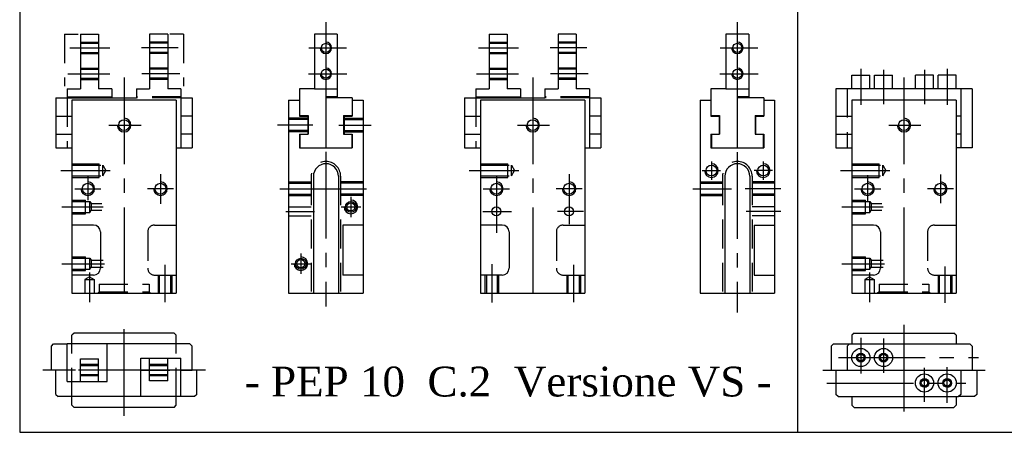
# Model space of a CAD drawing. Header units: millimetres. Extents: x 931 to 1274, y 19 to 250.
# Tile 1 of 3: x 931 to 1148, y 19 to 110. Entities that reach past the tile are written whole.
import ezdxf

# ---------------------------------------------------------------- set-up
doc = ezdxf.new("R2010")
doc.units = ezdxf.units.MM
doc.linetypes.add('CENTER2', pattern=[28.575, 19.05, -3.175, 3.175, -3.175])
doc.linetypes.add('DASHED2', pattern=[9.525, 6.35, -3.175])
doc.layers.add('1', color=2, linetype='DASHED2')
doc.layers.add('2', color=1, linetype='CENTER2')
doc.styles.get("Standard").update_dxf_attribs({"font": 'isocp.shx', "bigfont": 'chineset.shx'})

msp = doc.modelspace()

# ---------------------------------------------------------------- linework, layer by layer
at = {"color": 7}
for p, q in [((931.15, 171.47), (931.15, 19.39)), ((1102.36, 171.47), (1102.36, 19.39)), ((1102.36, 171.47), (1102.36, 19.39)), ((944.52, 107), (944.52, 95)), ((944.52, 107), (948.52, 107)), ((948.52, 107), (948.52, 95)), ((963.72, 107), (959.72, 107)), ((959.72, 107), (959.72, 95)), ((963.72, 107), (963.72, 95)), ((996.03, 107), (996.03, 95)), ((1001.03, 107), (996.03, 107)), ((1001.03, 107), (1001.03, 93.2)), ((1034.45, 107), (1034.45, 95)), ((1034.45, 107), (1038.45, 107)), ((1038.45, 107), (1038.45, 95)), ((1049.65, 107), (1049.65, 95)), ((1053.65, 107), (1049.65, 107)), ((1053.65, 107), (1053.65, 95)), ((1086.58, 107), (1086.58, 95)), ((1091.58, 107), (1086.58, 107)), ((1091.58, 107), (1091.58, 93.2)), ((1114.26, 95), (1114.26, 98)), ((1114.26, 98), (1118.26, 98)), ((1118.26, 95), (1118.26, 98)), ((1119.26, 95), (1119.26, 98)), ((1119.26, 98), (1123.26, 98)), ((1123.26, 95), (1123.26, 98)), ((1132.26, 98), (1128.26, 98)), ((1128.26, 95), (1128.26, 98)), ((1132.26, 95), (1132.26, 98)), ((1133.26, 95), (1133.26, 98)), ((1137.26, 98), (1133.26, 98)), ((1137.26, 95), (1137.26, 98)), ((941.62, 95), (944.52, 95)), ((941.62, 95), (941.62, 93)), ((941.62, 93.2), (951.42, 93.2)), ((951.42, 95), (948.52, 95)), ((951.42, 95), (951.42, 93)), ((956.82, 95), (959.72, 95)), ((956.82, 95), (956.82, 93)), ((966.62, 95), (963.72, 95)), ((966.62, 95), (966.62, 93.2)), ((966.62, 93.2), (966.62, 82)), ((996.03, 95), (992.73, 95)), ((992.73, 95), (992.73, 89)), ((996.03, 95), (1001.03, 95)), ((996.03, 95), (996.03, 95)), ((998.53, 93.2), (998.53, 82)), ((1001.03, 93.2), (998.53, 93.2)), ((1031.55, 95), (1034.45, 95)), ((1031.55, 95), (1031.55, 93)), ((1031.55, 93.2), (1041.35, 93.2)), ((1041.35, 95), (1038.45, 95)), ((1041.35, 95), (1041.35, 93)), ((1046.75, 95), (1049.65, 95)), ((1046.75, 95), (1046.75, 93)), ((1056.55, 95), (1053.65, 95)), ((1056.55, 95), (1056.55, 93.2)), ((1056.55, 93.2), (1056.55, 82)), ((1086.58, 95), (1083.28, 95)), ((1083.28, 95), (1083.28, 89)), ((1083.28, 95), (1083.28, 89)), ((1086.58, 95), (1091.58, 95)), ((1086.58, 95), (1086.58, 95)), ((1089.08, 93.2), (1089.08, 82)), ((1091.58, 93.2), (1089.08, 93.2)), ((1140.76, 95), (1110.76, 95)), ((1110.76, 95), (1110.76, 82)), ((1138.26, 95), (1138.26, 82)), ((1140.76, 95), (1140.76, 82)), ((939.12, 93), (956.82, 93)), ((939.12, 93), (939.12, 82)), ((942.62, 92.5), (942.62, 50)), ((965.62, 92.5), (942.62, 92.5)), ((965.62, 92.5), (965.62, 50)), ((966.62, 93), (969.12, 93)), ((969.12, 93), (969.12, 82)), ((990.33, 92.5), (990.33, 50)), ((990.33, 92.5), (992.73, 92.5)), ((1004.33, 93), (998.53, 93)), ((1004.33, 93), (1004.33, 89)), ((1004.33, 92.5), (1006.73, 92.5)), ((1006.73, 92.5), (1006.73, 50)), ((1029.05, 93), (1046.75, 93)), ((1029.05, 93), (1029.05, 82)), ((1032.55, 92.5), (1032.55, 50)), ((1055.55, 92.5), (1032.55, 92.5)), ((1055.55, 92.5), (1055.55, 50)), ((1056.55, 93), (1059.05, 93)), ((1059.05, 93), (1059.05, 82)), ((1080.88, 92.5), (1080.88, 50)), ((1080.88, 92.5), (1083.28, 92.5)), ((1094.88, 93), (1089.08, 93)), ((1094.88, 93), (1094.88, 89)), ((1094.88, 92.5), (1097.28, 92.5)), ((1097.28, 92.5), (1097.28, 50)), ((1114.26, 92.5), (1114.26, 50)), ((1137.26, 92.5), (1114.26, 92.5)), ((1137.26, 92.5), (1137.26, 50)), ((939.12, 89), (942.62, 89)), ((969.12, 89), (966.62, 89)), ((992.73, 89.1), (994.63, 89.1)), ((992.73, 89), (994.53, 89)), ((994.53, 89), (994.53, 85)), ((994.63, 89.1), (994.63, 85)), ((1002.43, 89.1), (1002.43, 85)), ((1002.43, 89.1), (1004.33, 89.1)), ((1002.53, 89), (1002.53, 85)), ((1002.53, 89), (1004.33, 89)), ((1029.05, 89), (1032.55, 89)), ((1059.05, 89), (1056.55, 89)), ((1083.28, 89.1), (1085.18, 89.1)), ((1083.28, 89), (1085.08, 89)), ((1085.08, 89), (1085.08, 85)), ((1085.18, 89.1), (1085.18, 85)), ((1092.98, 89.1), (1094.88, 89.1)), ((1092.98, 89.1), (1092.98, 85)), ((1093.08, 89), (1094.88, 89)), ((1093.08, 89), (1093.08, 85)), ((1110.76, 89), (1114.26, 89)), ((1138.26, 89), (1137.26, 89)), ((939.12, 85), (942.62, 85)), ((969.12, 85), (966.62, 85)), ((992.73, 85), (994.63, 85)), ((992.73, 85), (992.73, 82)), ((992.83, 85), (992.83, 82)), ((1002.43, 85), (1004.33, 85)), ((1004.23, 85), (1004.23, 82)), ((1004.33, 85), (1004.33, 82)), ((1029.05, 85), (1032.55, 85)), ((1059.05, 85), (1056.55, 85)), ((1083.28, 85), (1083.28, 82)), ((1083.28, 85), (1085.18, 85)), ((1083.38, 85), (1083.38, 82)), ((1092.98, 85), (1094.88, 85)), ((1094.78, 85), (1094.78, 82)), ((1094.88, 85), (1094.88, 82)), ((1110.76, 85), (1114.26, 85)), ((1138.26, 85), (1137.26, 85)), ((939.12, 82), (942.62, 82)), ((965.62, 82), (969.12, 82)), ((992.73, 82), (1004.33, 82)), ((1029.05, 82), (1032.55, 82)), ((1055.55, 82), (1059.05, 82)), ((1083.28, 82), (1094.88, 82)), ((1110.76, 82), (1114.26, 82)), ((1111.76, 82), (1111.76, 82)), ((1140.76, 82), (1137.26, 82)), ((995.78, 75.75), (995.78, 50)), ((1001.28, 75.75), (1001.28, 50)), ((1086.33, 75.75), (1086.33, 50)), ((1091.83, 75.75), (1091.83, 50)), ((947.42, 65), (942.62, 65)), ((948.92, 63.5), (948.92, 55.5)), ((1002.23, 65), (1002.23, 54)), ((1006.73, 65), (1002.23, 65)), ((1037.35, 65), (1032.55, 65)), ((1038.85, 63.5), (1038.85, 55.5)), ((1092.78, 65), (1097.28, 65)), ((1092.78, 65), (1092.78, 54)), ((1119.06, 65), (1114.26, 65)), ((1119.06, 65), (1114.26, 65)), ((1120.56, 63.5), (1120.56, 55.5)), ((1120.56, 63.5), (1120.56, 55.5)), ((947.42, 54), (942.62, 54)), ((1006.73, 54), (1002.23, 54)), ((1037.35, 54), (1032.55, 54)), ((1092.78, 54), (1097.28, 54)), ((1119.06, 54), (1114.26, 54)), ((1119.06, 54), (1114.26, 54)), ((942.62, 50), (965.62, 50)), ((942.62, 50), (965.62, 50)), ((990.33, 50), (1006.73, 50)), ((1032.55, 50), (1055.55, 50)), ((1032.55, 50), (1055.55, 50)), ((1080.88, 50), (1097.28, 50)), ((1114.26, 50), (1137.26, 50)), ((1114.26, 50), (1137.26, 50)), ((943.12, 41.24), (942.62, 40.74)), ((965.12, 41.24), (943.12, 41.24)), ((965.12, 41.24), (943.12, 41.24)), ((965.12, 41.24), (965.62, 40.74)), ((1114.76, 41.24), (1114.26, 40.74)), ((1114.76, 41.24), (1136.76, 41.24)), ((1114.76, 41.24), (1136.76, 41.24)), ((1137.26, 40.74), (1136.76, 41.24)), ((942.62, 38.84), (942.62, 40.74)), ((965.62, 38.84), (965.62, 40.74)), ((1114.26, 40.74), (1114.26, 38.84)), ((1137.26, 40.74), (1137.26, 38.84)), ((968.62, 38.84), (941.62, 38.84)), ((941.62, 35.54), (941.62, 38.84)), ((941.62, 30.54), (941.62, 38.84)), ((941.62, 38.64), (941.62, 38.84)), ((950.42, 30.54), (950.42, 38.84)), ((968.62, 38.84), (969.12, 38.34)), ((969.12, 33.04), (969.12, 38.34)), ((1113.26, 38.34), (1113.76, 38.84)), ((1113.26, 38.34), (1113.26, 33.04)), ((1113.76, 38.84), (1140.26, 38.84)), ((1140.26, 38.84), (1140.76, 38.34)), ((1140.76, 38.34), (1140.76, 33.04)), ((944.52, 35.54), (948.52, 35.54)), ((944.52, 30.54), (944.52, 35.54)), ((948.52, 30.54), (948.52, 35.54)), ((957.82, 35.74), (966.62, 35.74)), ((957.82, 27.24), (957.82, 35.74)), ((959.72, 30.74), (959.72, 35.74)), ((963.72, 30.74), (963.72, 35.74)), ((966.62, 33.24), (966.62, 35.74)), ((939.12, 27.74), (939.12, 33.04)), ((941.62, 33.04), (939.12, 33.04)), ((957.82, 33.04), (950.42, 33.04)), ((966.62, 27.44), (966.62, 33.24)), ((966.62, 33.04), (969.12, 33.04)), ((1110.76, 33.04), (1140.76, 33.04)), ((1110.76, 33.04), (1110.76, 27.74)), ((1138.26, 33.04), (1138.26, 27.74)), ((941.62, 30.54), (950.42, 30.54)), ((963.72, 30.74), (959.72, 30.74)), ((966.62, 27.24), (966.62, 30.54)), ((939.12, 27.74), (939.62, 27.24)), ((966.62, 27.24), (939.62, 27.24)), ((942.62, 25.34), (942.62, 27.24)), ((965.62, 25.34), (965.62, 27.24)), ((966.62, 27.24), (966.62, 27.44)), ((1111.26, 27.24), (1110.76, 27.74)), ((1111.26, 27.24), (1137.76, 27.24)), ((1114.26, 27.24), (1114.26, 25.34)), ((1137.26, 27.24), (1137.26, 25.34)), ((1138.26, 27.74), (1137.76, 27.24)), ((942.62, 25.34), (943.12, 24.84)), ((965.12, 24.84), (943.12, 24.84)), ((965.12, 24.84), (943.12, 24.84)), ((965.12, 24.84), (965.62, 25.34)), ((1114.76, 24.84), (1114.26, 25.34)), ((1114.76, 24.84), (1136.76, 24.84)), ((1114.76, 24.84), (1136.76, 24.84)), ((1136.76, 24.84), (1137.26, 25.34)), ((931.15, 19.39), (1116.2, 19.39)), ((1087.84, 19.39), (1273.57, 19.39))]:
    msp.add_line(p, q, dxfattribs=at)
at = {"color": 7, "linetype": 'DASHED2'}
for p, q in [((941.02, 107), (941.02, 95.6)), ((941.02, 107), (944.05, 107)), ((967.22, 107), (964.19, 107)), ((967.22, 107), (967.22, 95.6)), ((938.12, 38.34), (938.62, 38.84)), ((938.12, 33.04), (938.12, 38.34)), ((938.62, 38.84), (941.62, 38.84)), ((1109.76, 38.34), (1110.26, 38.84)), ((1109.76, 38.34), (1109.76, 33.04)), ((1110.26, 38.84), (1113.76, 38.84)), ((970.12, 27.74), (970.12, 33.04)), ((1141.76, 33.04), (1141.76, 27.74)), ((969.62, 27.24), (966.62, 27.24)), ((970.12, 27.74), (969.62, 27.24)), ((1141.26, 27.24), (1137.76, 27.24)), ((1141.76, 27.74), (1141.26, 27.24))]:
    msp.add_line(p, q, dxfattribs=at)
at = {"color": 7}
for centre, radius in [((998.53, 104), 1), ((1089.08, 104), 1), ((998.53, 98.3), 1), ((1089.08, 98.3), 1), ((954.12, 87), 1.19), ((1044.05, 87), 1.19), ((1125.76, 87), 1.19), ((1083.38, 77), 1.19), ((1094.78, 77), 1.19), ((946.12, 73), 1.19), ((962.12, 73), 1.19), ((1036.05, 73), 1.19), ((1052.05, 73), 1.19), ((1117.76, 73), 1.19), ((1133.76, 73), 1.19), ((1004.03, 69), 1.19), ((1004.03, 69), 0.9), ((1036.05, 68), 1), ((1052.05, 68), 1), ((993.03, 56.5), 1.19), ((993.03, 56.5), 0.9), ((1116.26, 35.84), 2), ((1121.26, 35.84), 2), ((1116.26, 35.84), 0.95), ((1116.26, 35.84), 0.7), ((1121.26, 35.84), 0.95), ((1121.26, 35.84), 0.7), ((1130.26, 30.24), 2), ((1130.26, 30.24), 0.95), ((1130.26, 30.24), 0.7), ((1135.26, 30.24), 2), ((1135.26, 30.24), 0.95), ((1135.26, 30.24), 0.7)]:
    msp.add_circle(centre, radius, dxfattribs=at)
for centre, radius, start, end in [((998.53, 104), 1.25, 180, 90), ((1089.08, 104), 1.25, 180, 90), ((998.53, 98.3), 1.25, 180, 90), ((1089.08, 98.3), 1.25, 180, 90), ((954.12, 87), 1.5, 180, 90), ((1044.05, 87), 1.5, 180, 90), ((1125.76, 87), 1.5, 180, 90), ((998.53, 75.75), 2.75, 0, 180), ((1083.38, 77), 1.5, 180, 90), ((1089.08, 75.75), 2.75, 0, 180), ((1094.78, 77), 1.5, 180, 90), ((946.12, 73), 1.5, 180, 90), ((962.12, 73), 1.5, 180, 90), ((1036.05, 73), 1.5, 180, 90), ((1052.05, 73), 1.5, 180, 90), ((1117.76, 73), 1.5, 180, 90), ((1133.76, 73), 1.5, 180, 90), ((1004.03, 69), 1.5, 180, 90), ((947.42, 63.5), 1.5, 0, 90), ((1037.35, 63.5), 1.5, 0, 90), ((1119.06, 63.5), 1.5, 0, 90), ((1119.06, 63.5), 1.5, 0, 90), ((993.03, 56.5), 1.5, 180, 90), ((947.42, 55.5), 1.5, 270, 0), ((1037.35, 55.5), 1.5, 270, 0), ((1119.06, 55.5), 1.5, 270, 0), ((1119.06, 55.5), 1.5, 270, 0), ((1116.26, 35.84), 0.9, 90, 0), ((1121.26, 35.84), 0.9, 90, 0), ((1130.26, 30.24), 0.9, 270, 180), ((1135.26, 30.24), 0.9, 270, 180)]:
    msp.add_arc(centre, radius, start, end, dxfattribs=at)
at = {"layer": '1', "color": 7}
for p, q in [((944.52, 105.25), (948.52, 105.25)), ((944.52, 105), (948.52, 105)), ((963.72, 105.25), (959.72, 105.25)), ((963.72, 105), (959.72, 105)), ((1034.45, 105.25), (1038.45, 105.25)), ((1034.45, 105), (1038.45, 105)), ((1053.65, 105.25), (1049.65, 105.25)), ((1053.65, 105), (1049.65, 105)), ((944.52, 103), (948.52, 103)), ((944.52, 102.75), (948.52, 102.75)), ((963.72, 103), (959.72, 103)), ((963.72, 102.75), (959.72, 102.75)), ((1034.45, 103), (1038.45, 103)), ((1034.45, 102.75), (1038.45, 102.75)), ((1053.65, 103), (1049.65, 103)), ((1053.65, 102.75), (1049.65, 102.75)), ((944.52, 99.55), (948.52, 99.55)), ((944.52, 99.3), (948.52, 99.3)), ((963.72, 99.55), (959.72, 99.55)), ((963.72, 99.3), (959.72, 99.3)), ((1034.45, 99.55), (1038.45, 99.55)), ((1034.45, 99.3), (1038.45, 99.3)), ((1053.65, 99.55), (1049.65, 99.55)), ((1053.65, 99.3), (1049.65, 99.3)), ((944.52, 97.3), (948.52, 97.3)), ((944.52, 97.05), (948.52, 97.05)), ((963.72, 97.3), (959.72, 97.3)), ((963.72, 97.05), (959.72, 97.05)), ((1034.45, 97.3), (1038.45, 97.3)), ((1034.45, 97.05), (1038.45, 97.05)), ((1053.65, 97.3), (1049.65, 97.3)), ((1053.65, 97.05), (1049.65, 97.05)), ((966.62, 93.2), (956.82, 93.2)), ((1056.55, 93.2), (1046.75, 93.2)), ((1113.26, 95), (1113.26, 82)), ((941.62, 93), (941.62, 82)), ((966.62, 93), (956.82, 93)), ((1031.55, 93), (1031.55, 82)), ((1056.55, 93), (1046.75, 93)), ((994.53, 88.5), (990.33, 88.5)), ((994.53, 88.2), (990.33, 88.2)), ((1002.53, 88.5), (1006.73, 88.5)), ((1002.53, 88.2), (1006.73, 88.2)), ((994.53, 85.8), (990.33, 85.8)), ((994.53, 85.5), (990.33, 85.5)), ((1002.53, 85.8), (1006.73, 85.8)), ((1002.53, 85.5), (1006.73, 85.5)), ((942.62, 78.5), (948.62, 78.5)), ((942.62, 78.2), (949.43, 78.2)), ((948.62, 75.5), (948.62, 78.5)), ((949.43, 78.2), (950.12, 77)), ((949.43, 75.8), (949.43, 78.2)), ((1032.55, 78.5), (1038.55, 78.5)), ((1032.55, 78.2), (1039.35, 78.2)), ((1038.55, 75.5), (1038.55, 78.5)), ((1039.35, 78.2), (1040.05, 77)), ((1039.35, 75.8), (1039.35, 78.2)), ((1114.26, 78.5), (1120.26, 78.5)), ((1114.26, 78.2), (1121.07, 78.2)), ((1120.26, 75.5), (1120.26, 78.5)), ((1121.07, 78.2), (1121.76, 77)), ((1121.07, 75.8), (1121.07, 78.2)), ((949.43, 75.8), (950.12, 77)), ((1039.35, 75.8), (1040.05, 77)), ((1121.07, 75.8), (1121.76, 77)), ((942.62, 75.8), (949.43, 75.8)), ((942.62, 75.5), (948.62, 75.5)), ((990.33, 74.5), (995.28, 74.5)), ((990.33, 74.2), (995.28, 74.2)), ((995.28, 75.75), (995.28, 50)), ((1001.78, 75.75), (1001.78, 50)), ((1006.73, 74.5), (1001.78, 74.5)), ((1006.73, 74.2), (1001.78, 74.2)), ((1032.55, 75.8), (1039.35, 75.8)), ((1032.55, 75.5), (1038.55, 75.5)), ((1080.88, 74.5), (1085.83, 74.5)), ((1080.88, 74.2), (1085.83, 74.2)), ((1085.83, 75.75), (1085.83, 50)), ((1092.33, 75.75), (1092.33, 50)), ((1097.28, 74.5), (1092.33, 74.5)), ((1097.28, 74.2), (1092.33, 74.2)), ((1114.26, 75.8), (1121.07, 75.8)), ((1114.26, 75.5), (1120.26, 75.5)), ((990.33, 71.8), (995.28, 71.8)), ((1006.73, 71.8), (1001.78, 71.8)), ((1080.88, 71.8), (1085.83, 71.8)), ((1097.28, 71.8), (1092.33, 71.8)), ((942.62, 70.5), (945.62, 70.5)), ((942.62, 70.2), (946.62, 70.2)), ((945.62, 67.5), (945.62, 70.5)), ((946.62, 67.8), (946.62, 70.2)), ((946.62, 70.2), (946.88, 69.75)), ((946.88, 69.75), (946.88, 68.25)), ((946.88, 69.75), (949.2, 69.75)), ((990.33, 71.5), (995.28, 71.5)), ((1006.73, 71.5), (1001.78, 71.5)), ((1080.88, 71.5), (1085.83, 71.5)), ((1097.28, 71.5), (1092.33, 71.5)), ((1114.26, 70.5), (1117.26, 70.5)), ((1114.26, 70.2), (1118.26, 70.2)), ((1117.26, 67.5), (1117.26, 70.5)), ((1118.26, 70.2), (1118.52, 69.75)), ((1118.26, 67.8), (1118.26, 70.2)), ((1118.52, 69.75), (1120.85, 69.75)), ((1118.52, 69.75), (1118.52, 68.25)), ((942.62, 67.8), (946.62, 67.8)), ((942.62, 67.5), (945.62, 67.5)), ((946.62, 67.8), (946.88, 68.25)), ((946.88, 68.25), (949.23, 68.25)), ((990.33, 69), (995.28, 69)), ((1097.28, 69), (1092.33, 69)), ((1114.26, 67.8), (1118.26, 67.8)), ((1114.26, 67.5), (1117.26, 67.5)), ((1118.26, 67.8), (1118.52, 68.25)), ((1118.52, 68.25), (1120.88, 68.25)), ((990.33, 67), (995.28, 67)), ((1097.28, 67), (1092.33, 67)), ((959.32, 63.5), (959.32, 55.5)), ((960.82, 65), (965.62, 65)), ((1049.25, 63.5), (1049.25, 55.5)), ((1050.75, 65), (1055.55, 65)), ((1130.96, 63.5), (1130.96, 55.5)), ((1132.46, 65), (1137.26, 65)), ((942.62, 58), (945.62, 58)), ((942.62, 57.7), (946.62, 57.7)), ((945.62, 55), (945.62, 58)), ((946.62, 55.3), (946.62, 57.7)), ((946.62, 57.7), (946.88, 57.25)), ((946.88, 57.25), (946.88, 55.75)), ((946.88, 57.25), (949.52, 57.25)), ((1114.26, 58), (1117.26, 58)), ((1114.26, 57.7), (1118.26, 57.7)), ((1117.26, 55), (1117.26, 58)), ((1118.26, 55.3), (1118.26, 57.7)), ((1118.26, 57.7), (1118.52, 57.25)), ((1118.52, 57.25), (1118.52, 55.75)), ((1118.52, 57.25), (1121.17, 57.25)), ((942.62, 55.3), (946.62, 55.3)), ((942.62, 55), (945.62, 55)), ((946.62, 55.3), (946.88, 55.75)), ((946.88, 55.75), (949.55, 55.75)), ((1114.26, 55.3), (1118.26, 55.3)), ((1114.26, 55), (1117.26, 55)), ((1118.26, 55.3), (1118.52, 55.75)), ((1118.52, 55.75), (1121.2, 55.75)), ((946.52, 53.58), (945.52, 53)), ((945.52, 53), (945.52, 50)), ((945.52, 53), (947.52, 53)), ((946.52, 53.58), (947.52, 53)), ((947.52, 53), (947.52, 50)), ((960.82, 54), (965.62, 54)), ((961.62, 54), (961.62, 50)), ((961.87, 54), (961.87, 50)), ((964.37, 54), (964.37, 50)), ((964.62, 54), (964.62, 50)), ((1033.55, 54), (1033.55, 50)), ((1033.85, 54), (1033.85, 50)), ((1036.25, 54), (1036.25, 50)), ((1036.55, 54), (1036.55, 50)), ((1050.75, 54), (1055.55, 54)), ((1051.55, 54), (1051.55, 50)), ((1051.8, 54), (1051.8, 50)), ((1054.3, 54), (1054.3, 50)), ((1054.55, 54), (1054.55, 50)), ((1118.16, 53.58), (1117.16, 53)), ((1117.16, 53), (1117.16, 50)), ((1117.16, 53), (1119.16, 53)), ((1118.16, 53.58), (1119.16, 53)), ((1119.16, 53), (1119.16, 50)), ((1132.46, 54), (1137.26, 54)), ((1133.26, 54), (1133.26, 50)), ((1133.51, 54), (1133.51, 50)), ((1136.01, 54), (1136.01, 50)), ((1136.26, 54), (1136.26, 50)), ((948.62, 52), (948.62, 50.3)), ((948.62, 52), (959.62, 52)), ((948.62, 50.3), (959.62, 50.3)), ((959.62, 52), (959.62, 50.3)), ((1120.26, 52), (1131.26, 52)), ((1120.26, 52), (1120.26, 50.3)), ((1120.26, 50.3), (1131.26, 50.3)), ((1131.26, 52), (1131.26, 50.3)), ((942.62, 27.24), (942.62, 38.84)), ((965.62, 27.24), (965.62, 38.84)), ((950.42, 33.04), (941.62, 33.04)), ((948.52, 34.29), (944.52, 34.29)), ((948.52, 34.04), (944.52, 34.04)), ((957.82, 33.04), (966.62, 33.04)), ((963.72, 34.29), (959.72, 34.29)), ((963.72, 34.04), (959.72, 34.04)), ((948.52, 32.04), (944.52, 32.04)), ((948.52, 31.79), (944.52, 31.79)), ((963.72, 32.04), (959.72, 32.04)), ((963.72, 31.79), (959.72, 31.79))]:
    msp.add_line(p, q, dxfattribs=at)
at = {"layer": '1', "color": 7, "ltscale": 0.2}
for p, q in [((948.62, 50.3), (948.32, 50)), ((959.62, 50.3), (959.92, 50)), ((1120.26, 50.3), (1119.96, 50)), ((1131.26, 50.3), (1131.56, 50))]:
    msp.add_line(p, q, dxfattribs=at)
at = {"layer": '1', "color": 7}
for centre, radius, start, end in [((998.53, 75.75), 3.25, 0, 180), ((1089.08, 75.75), 3.25, 0, 180), ((960.82, 63.5), 1.5, 90, 180), ((1050.75, 63.5), 1.5, 90, 180), ((1132.46, 63.5), 1.5, 90, 180), ((960.82, 55.5), 1.5, 180, 270), ((1050.75, 55.5), 1.5, 180, 270), ((1132.46, 55.5), 1.5, 180, 270)]:
    msp.add_arc(centre, radius, start, end, dxfattribs=at)
at = {"layer": '2', "color": 7}
for p, q in [((998.53, 109.69), (998.53, 47.05)), ((1089.08, 109.63), (1089.08, 45.75)), ((942.18, 104), (950.96, 104)), ((966.06, 104), (957.94, 104)), ((994.79, 104), (1003.07, 104)), ((1032.11, 104), (1040.89, 104)), ((1055.98, 104), (1047.87, 104)), ((1085.34, 104), (1093.62, 104)), ((941.72, 98.3), (951.02, 98.3)), ((966.36, 98.3), (958.02, 98.3)), ((994.68, 98.3), (1003.12, 98.3)), ((1031.65, 98.3), (1040.94, 98.3)), ((1056.28, 98.3), (1047.95, 98.3)), ((1085.23, 98.3), (1093.67, 98.3)), ((1116.26, 99.37), (1116.26, 91.49)), ((1121.26, 99.16), (1121.26, 91.63)), ((1130.26, 99.16), (1130.26, 91.63)), ((1135.26, 99.37), (1135.26, 91.49)), ((954.12, 97.46), (954.12, 47.59)), ((1044.05, 97.46), (1044.05, 47.59)), ((1125.76, 97.46), (1125.76, 47.59)), ((950.76, 87), (957.85, 87)), ((995.66, 87), (987.85, 87)), ((1001.39, 87), (1008.49, 87)), ((1040.68, 87), (1047.78, 87)), ((1122.4, 87), (1129.5, 87)), ((1083.38, 79.02), (1083.38, 74.99)), ((1094.78, 79.02), (1094.78, 74.99)), ((940.17, 77), (951.04, 77)), ((946.12, 75.87), (946.12, 70.51)), ((962.12, 76.21), (962.12, 69.66)), ((1030.09, 77), (1040.96, 77)), ((1036.05, 75.87), (1036.05, 63.32)), ((1052.05, 76.21), (1052.05, 65.18)), ((1081.37, 77), (1085.4, 77)), ((1096.8, 77), (1092.77, 77)), ((1111.81, 77), (1122.68, 77)), ((1117.76, 75.99), (1117.76, 70.02)), ((1117.76, 75.87), (1117.76, 70.13)), ((1133.76, 76.16), (1133.76, 69.84)), ((1133.76, 75.87), (1133.76, 70.13)), ((943.25, 73), (948.99, 73)), ((964.99, 73), (959.25, 73)), ((988.43, 73), (1008.63, 73)), ((1033.18, 73), (1038.92, 73)), ((1054.92, 73), (1049.18, 73)), ((1079.32, 73), (1087.83, 73)), ((1098.69, 73), (1090.78, 73)), ((1114.9, 73), (1120.63, 73)), ((1136.63, 73), (1130.9, 73)), ((1004.03, 71.23), (1004.03, 66.77)), ((940.41, 69), (949.5, 69)), ((989.74, 68), (996.05, 68)), ((1001.86, 69), (1006.19, 69)), ((1033.05, 68), (1039.36, 68)), ((1055.2, 68), (1049.54, 68)), ((1098.67, 68), (1091, 68)), ((1112.05, 69), (1121.14, 69)), ((993.03, 58.73), (993.03, 54.27)), ((940.41, 56.5), (949.82, 56.5)), ((990.86, 56.5), (995.19, 56.5)), ((1035.05, 56.43), (1035.05, 47.98)), ((1112.05, 56.5), (1121.47, 56.5)), ((946.52, 54.59), (946.52, 48.05)), ((963.12, 56.26), (963.12, 48.05)), ((1053.05, 56.26), (1053.05, 48.05)), ((1118.16, 54.59), (1118.16, 48.05)), ((1134.76, 55.88), (1134.76, 47.92)), ((954.12, 23.02), (954.12, 43.05)), ((1125.76, 43.05), (1125.76, 23.02)), ((1116.26, 40.2), (1116.26, 32.32)), ((1121.26, 40), (1121.26, 32.46)), ((1111.35, 35.84), (1142.13, 35.84)), ((972.01, 33.04), (936.24, 33.04)), ((1107.88, 33.04), (1143.65, 33.04)), ((1130.26, 26.08), (1130.26, 33.61)), ((1135.26, 25.87), (1135.26, 33.75)), ((1108.8, 30.24), (1139.39, 30.24))]:
    msp.add_line(p, q, dxfattribs=at)

# ---------------------------------------------------------------- texts
at = {"color": 7, "insert": (980.69, 27.13), "char_height": 6.5625, "attachment_point": 7}
msp.add_mtext('{\\fRomantic|b0|i0|c2|p2;- PEP 10  C.2  Versione VS -}', dxfattribs=at)

doc.saveas('drawing.dxf')
